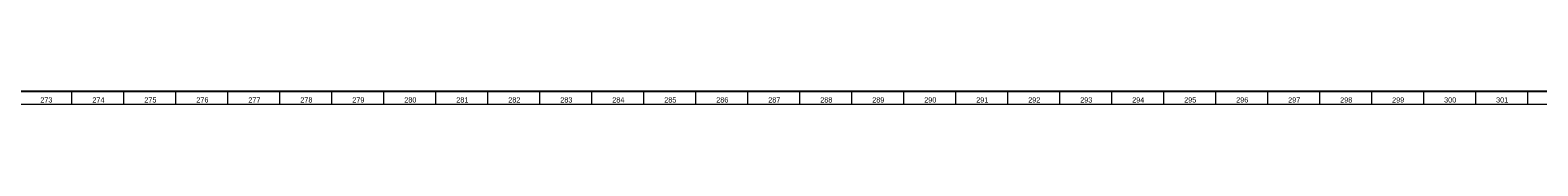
# Model space of a CAD drawing. Header units: millimetres. Extents: x -34 to 6620, y -230 to 4700.
# Tile 130 of 189: x 5454 to 6034, y 2 to 7. Entities that reach past the tile are written whole.
import ezdxf

# ---------------------------------------------------------------- set-up
doc = ezdxf.new("R2010")
doc.units = ezdxf.units.MM
doc.layers.add('1', color=7, linetype='Continuous', true_color=0xffffff)
doc.styles.add('Arial Unicode MS', font='Arial Unicode MS')

msp = doc.modelspace()

# ---------------------------------------------------------------- linework, layer by layer
at = {"layer": '1', "color": 7, "linetype": 'Continuous', "lineweight": 25}
msp.add_line((6613, 7), (7, 7), dxfattribs=at)
at = {"layer": '1', "color": 3, "linetype": 'Continuous', "lineweight": 13}
for p, q in [((5470, 7), (5470, 2)), ((5490, 7), (5490, 2)), ((5510, 7), (5510, 2)), ((5530, 7), (5530, 2)), ((5550, 7), (5550, 2)), ((5570, 7), (5570, 2)), ((5590, 7), (5590, 2)), ((5610, 7), (5610, 2)), ((5630, 7), (5630, 2)), ((5650, 7), (5650, 2)), ((5670, 7), (5670, 2)), ((5690, 7), (5690, 2)), ((5710, 7), (5710, 2)), ((5730, 7), (5730, 2)), ((5750, 7), (5750, 2)), ((5770, 7), (5770, 2)), ((5790, 7), (5790, 2)), ((5810, 7), (5810, 2)), ((5830, 7), (5830, 2)), ((5850, 7), (5850, 2)), ((5870, 7), (5870, 2)), ((5890, 7), (5890, 2)), ((5910, 7), (5910, 2)), ((5930, 7), (5930, 2)), ((5950, 7), (5950, 2)), ((5970, 7), (5970, 2)), ((5990, 7), (5990, 2)), ((6010, 7), (6010, 2)), ((6030, 7), (6030, 2))]:
    msp.add_line(p, q, dxfattribs=at)
at = {"layer": '1', "color": 3, "linetype": 'Continuous', "lineweight": 18}
msp.add_line((6618, 2), (2, 2), dxfattribs=at)

# ---------------------------------------------------------------- texts
at = {"layer": '1', "color": 3, "linetype": 'Continuous', "lineweight": 13, "char_height": 2, "attachment_point": 7, "line_spacing_factor": 1.069626, "style": 'Arial Unicode MS'}
for s, insert in [('\\W1.0000;273', (5457.969, 2.738)), ('\\W1.0000;274', (5477.969, 2.738)), ('\\W1.0000;275', (5497.969, 2.738)), ('\\W1.0000;276', (5517.969, 2.738)), ('\\W1.0000;277', (5537.969, 2.738)), ('\\W1.0000;278', (5557.969, 2.738)), ('\\W1.0000;279', (5577.969, 2.738)), ('\\W1.0000;280', (5597.969, 2.738)), ('\\W1.0000;281', (5617.969, 2.738)), ('\\W1.0000;282', (5637.969, 2.738)), ('\\W1.0000;283', (5657.969, 2.738)), ('\\W1.0000;284', (5677.969, 2.738)), ('\\W1.0000;285', (5697.969, 2.738)), ('\\W1.0000;286', (5717.969, 2.738)), ('\\W1.0000;287', (5737.969, 2.738)), ('\\W1.0000;288', (5757.969, 2.738)), ('\\W1.0000;289', (5777.969, 2.738)), ('\\W1.0000;290', (5797.969, 2.738)), ('\\W1.0000;291', (5817.969, 2.738)), ('\\W1.0000;292', (5837.969, 2.738)), ('\\W1.0000;293', (5857.969, 2.738)), ('\\W1.0000;294', (5877.969, 2.738)), ('\\W1.0000;295', (5897.969, 2.738)), ('\\W1.0000;296', (5917.969, 2.738)), ('\\W1.0000;297', (5937.969, 2.738)), ('\\W1.0000;298', (5957.969, 2.738)), ('\\W1.0000;299', (5977.969, 2.738)), ('\\W1.0000;300', (5997.969, 2.738)), ('\\W1.0000;301', (6017.969, 2.738))]:
    msp.add_mtext(s, dxfattribs=dict(at, insert=insert))

doc.saveas('drawing.dxf')
